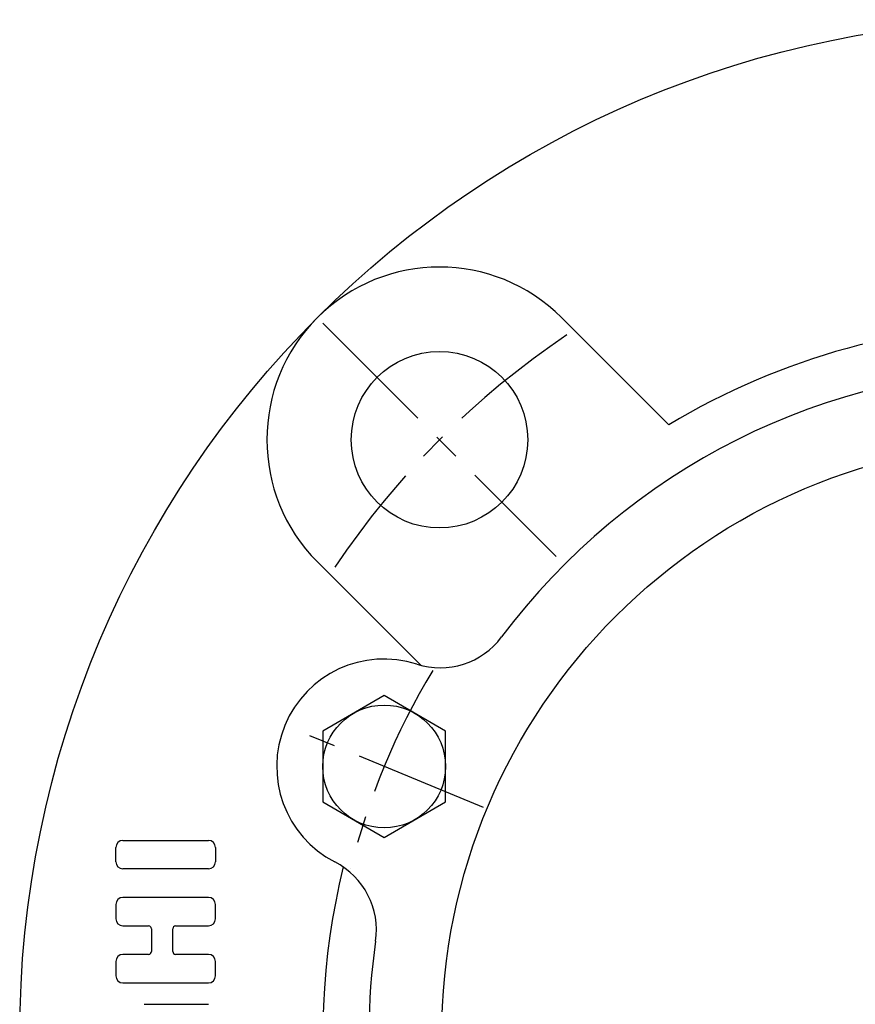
# Model space of a CAD drawing. Extents: x -143 to 324, y -142 to 325.
# Tile 2 of 8: x -133 to -24, y 4 to 133. Entities that reach past the tile are written whole.
import ezdxf

# ---------------------------------------------------------------- set-up
doc = ezdxf.new("R2010")
doc.units = 0
doc.header["$LTSCALE"] = 14
doc.linetypes.add('CENTER', pattern=[2, 1.25, -0.25, 0.25, -0.25])
doc.layers.get('0').update_dxf_attribs({"linetype": 'CONTINUOUS'})
doc.layers.add('1', color=3, linetype='CONTINUOUS')
doc.layers.add('CENTER', color=1, linetype='CENTER')

msp = doc.modelspace()

# ---------------------------------------------------------------- linework, layer by layer
for p, q in [((-61.87, 93.69), (-47.9, 79.72)), ((-93.69, 61.87), (-80.21, 48.39)), ((-85, 44.44), (-93, 39.83)), ((-77, 39.83), (-85, 44.44)), ((-93, 39.83), (-93, 30.59)), ((-77, 30.59), (-77, 39.83)), ((-93, 30.59), (-85, 25.97)), ((-85, 25.97), (-77, 30.59))]:
    msp.add_line(p, q)
for centre, radius in [((0, 0), 132.5), ((-77.78, 77.78), 11.5), ((0, 0), 77.5), ((-85, 35.21), 8)]:
    msp.add_circle(centre, radius)
for centre, radius, start, end in [((-77.78, 77.78), 22.5, 45, 225), ((0, 0), 93, 59.0008, 120.9992), ((0, 0), 87, 36.7739, 143.2261), ((-77.7, 58.07), 10, 252.2932, 323.2261), ((-85, 35.21), 14, 72.2932, 242.7068), ((0, 0), 93, 166.2429, 210.9992), ((-96, 13.88), 10, 351.7739, 62.7068), ((0, 0), 87, 171.7739, 233.2261)]:
    msp.add_arc(centre, radius, start, end)
at = {"layer": '1'}
for p, q in [((-119.97, 22.8), (-119.97, 24.65)), ((-119.04, 25.58), (-107.9, 25.58)), ((-106.97, 24.65), (-106.97, 22.8)), ((-107.9, 21.87), (-119.04, 21.87)), ((-107.9, 18.15), (-119.04, 18.15)), ((-119.97, 17.22), (-119.97, 15.37)), ((-106.97, 15.37), (-106.97, 17.22)), ((-119.04, 14.44), (-115.7, 14.44)), ((-112.17, 14.44), (-107.9, 14.44)), ((-115.33, 14.07), (-115.33, 11.1)), ((-112.54, 11.1), (-112.54, 14.07)), ((-115.7, 10.72), (-119.04, 10.72)), ((-107.9, 10.72), (-112.17, 10.72)), ((-119.97, 9.8), (-119.97, 7.94)), ((-106.97, 7.94), (-106.97, 9.8)), ((-119.04, 7.01), (-107.9, 7.01)), ((-107.9, 4.22), (-116.26, 4.22))]:
    msp.add_line(p, q, dxfattribs=at)
for centre, radius, start, end in [((-119.04, 24.65), 0.929, 90, 180), ((-107.9, 24.65), 0.929, 0, 90), ((-119.04, 22.8), 0.929, 180, 270), ((-107.9, 22.8), 0.929, 270, 0), ((-119.04, 17.22), 0.929, 90, 180), ((-107.9, 17.22), 0.929, 0, 90), ((-119.04, 15.37), 0.929, 180, 270), ((-115.7, 14.07), 0.371, 0, 90), ((-112.17, 14.07), 0.371, 90, 180), ((-107.9, 15.37), 0.929, 270, 0), ((-119.04, 9.8), 0.929, 90, 180), ((-115.7, 11.1), 0.371, 270, 0), ((-112.17, 11.1), 0.371, 180, 270), ((-107.9, 9.8), 0.929, 0, 90), ((-119.04, 7.94), 0.929, 180, 270), ((-107.9, 7.94), 0.929, 270, 0)]:
    msp.add_arc(centre, radius, start, end, dxfattribs=at)
at = {"layer": 'CENTER'}
for p, q in [((-92.98, 92.98), (-62.58, 62.58)), ((-72.06, 29.85), (-97.93, 40.56))]:
    msp.add_line(p, q, dxfattribs=at)
for radius, start, end in [(110, 123.7834, 146.2166), (92, 148.7726, 166.2274)]:
    msp.add_arc((0, 0), radius, start, end, dxfattribs=at)

doc.saveas('drawing.dxf')
